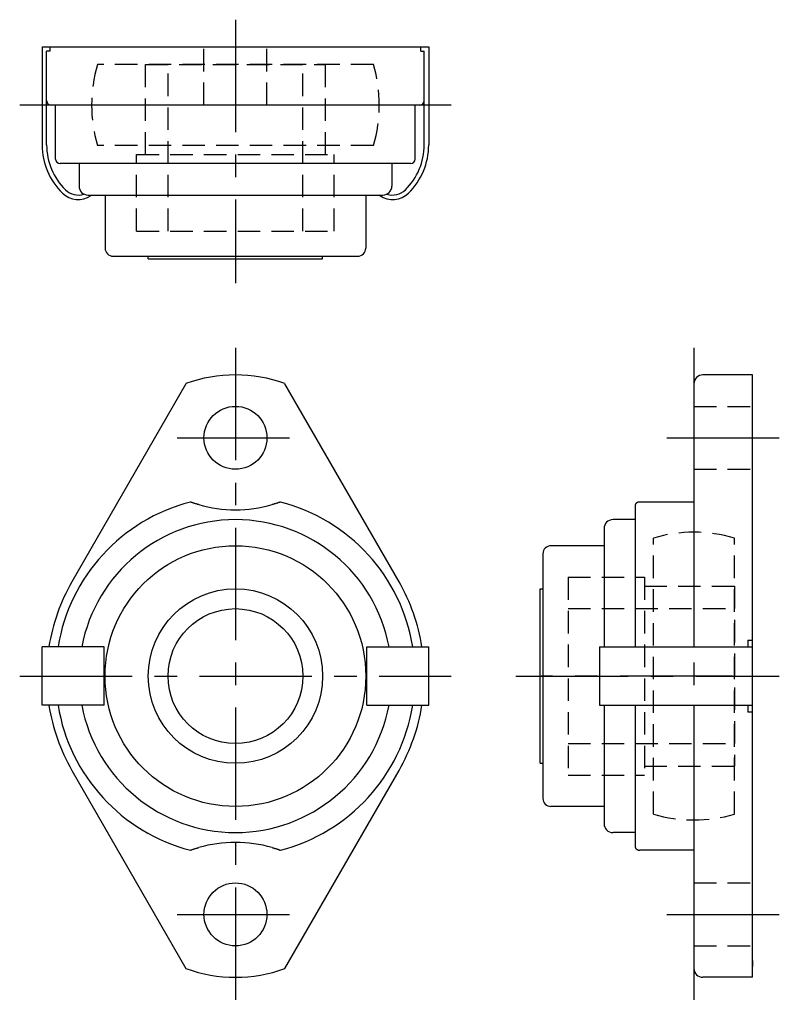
# Model space of a CAD drawing. Extents: x -24 to 61, y -36 to 73.
import ezdxf

# ---------------------------------------------------------------- set-up
doc = ezdxf.new("R2010")
doc.units = 0
doc.header["$LTSCALE"] = 10
doc.linetypes.add('CENTER', pattern=[2, 1.25, -0.25, 0.25, -0.25])
doc.linetypes.add('HIDDEN', pattern=[0.375, 0.25, -0.125])
doc.layers.get('0').update_dxf_attribs({"linetype": 'CONTINUOUS'})
doc.layers.add('CENTER', color=1, linetype='CENTER')
doc.layers.add('HIDDEN', color=3, linetype='HIDDEN')

msp = doc.modelspace()

# ---------------------------------------------------------------- linework, layer by layer
for p, q in [((-21.5, 70), (21.5, 70)), ((-20.62, 69.5), (-21, 69.5)), ((-20.62, 69.5), (-20.62, 70)), ((20.62, 69.5), (20.62, 70)), ((20.62, 69.5), (21, 69.5)), ((20.5, 63.5), (-20.5, 63.5)), ((-20, 57.5), (-20, 63.5)), ((20, 57.5), (20, 63.5)), ((19.5, 57), (-19.5, 57)), ((-17.4, 57), (-17.4, 54.5)), ((17.4, 57), (17.4, 54.5)), ((-16.4, 53.5), (16.4, 53.5)), ((-14.5, 53.5), (-14.5, 47.6)), ((14.5, 53.5), (14.5, 47.6)), ((-13.6, 46.7), (13.6, 46.7)), ((-9.7, 46.4), (-9.7, 46.7)), ((-9.7, 46.4), (9.7, 46.4)), ((9.7, 46.4), (9.7, 46.7)), ((57.5, 33.5), (52, 33.5)), ((57.5, -33.5), (57.5, 33.5)), ((-5.5, 32.52), (-18.2, 10.48)), ((18.2, 10.48), (5.5, 32.52)), ((51, 32.5), (51, 3.25)), ((44.5, 3.25), (44.5, 19.07)), ((51, 19.36), (45, 19.36)), ((44.5, 17.4), (42, 17.4)), ((41, 16.4), (41, 3.25)), ((41, 14.5), (35.1, 14.5)), ((34.2, 13.6), (34.2, -13.6)), ((33.9, -9.7), (33.9, 9.7)), ((33.9, 9.7), (34.2, 9.7)), ((57, 4), (57.5, 4)), ((57, 4), (57, 3.25)), ((-14.6, 3.25), (-21.5, 3.25)), ((-21.5, -3.25), (-21.5, 3.25)), ((-14.6, -3.25), (-14.6, 3.25)), ((14.6, -3.25), (14.6, 3.25)), ((14.6, 3.25), (21.5, 3.25)), ((21.5, -3.25), (21.5, 3.25)), ((40.5, 3.25), (57.5, 3.25)), ((40.5, 3.25), (40.5, -3.25)), ((-14.6, -3.25), (-21.5, -3.25)), ((14.6, -3.25), (21.5, -3.25)), ((40.5, -3.25), (57.5, -3.25)), ((41, -3.25), (41, -16.4)), ((44.5, -19.07), (44.5, -3.25)), ((51, -3.25), (51, -32.5)), ((57, -3.25), (57, -4)), ((57.5, -4), (57, -4)), ((33.9, -9.7), (34.2, -9.7)), ((-18.2, -10.48), (-5.5, -32.52)), ((5.5, -32.52), (18.2, -10.48)), ((41, -14.5), (35.1, -14.5)), ((44.5, -17.4), (42, -17.4)), ((51, -19.36), (45, -19.36)), ((57.5, -31.62), (57.5, -32.31)), ((57.5, -33.5), (52, -33.5))]:
    msp.add_line(p, q)
at = {"linetype": 'CONTINUOUS'}
for p, q in [((-21.5, 70), (-21.5, 59.07)), ((-21, 59.07), (-21, 69.5)), ((21, 59.07), (21, 69.5)), ((21.5, 70), (21.5, 59.07)), ((-16.07, 53.45), (-16, 53.5)), ((16.07, 53.45), (16, 53.5))]:
    msp.add_line(p, q, dxfattribs=at)
for points in [[(-4.09, 19.07), (-4.15, 19.08), (-4.21, 19.1), (-4.27, 19.12), (-4.33, 19.14), (-4.39, 19.16), (-4.45, 19.17), (-4.5, 19.19), (-4.55, 19.21), (-4.61, 19.22), (-4.65, 19.24), (-4.7, 19.26), (-4.74, 19.27), (-4.78, 19.28), (-4.82, 19.3), (-4.85, 19.31), (-4.89, 19.32), (-4.91, 19.33), (-4.94, 19.34), (-4.96, 19.34), (-4.98, 19.35), (-4.99, 19.35), (-5, 19.36), (-5.01, 19.36), (-5.01, 19.36)], [(5.01, 19.36), (5.01, 19.36), (5, 19.36), (4.99, 19.35), (4.97, 19.35), (4.95, 19.34), (4.92, 19.33), (4.89, 19.32), (4.86, 19.31), (4.83, 19.3), (4.79, 19.29), (4.76, 19.27), (4.72, 19.26), (4.68, 19.25), (4.63, 19.23), (4.59, 19.22), (4.54, 19.2), (4.49, 19.19), (4.43, 19.17), (4.38, 19.15), (4.32, 19.14), (4.26, 19.12), (4.21, 19.1), (4.15, 19.08), (4.09, 19.07)], [(45, 19.36), (44.96, 19.36), (44.92, 19.36), (44.88, 19.35), (44.84, 19.35), (44.81, 19.34), (44.77, 19.33), (44.74, 19.32), (44.72, 19.31), (44.69, 19.3), (44.67, 19.29), (44.64, 19.27), (44.62, 19.26), (44.61, 19.25), (44.59, 19.23), (44.57, 19.22), (44.56, 19.2), (44.54, 19.19), (44.53, 19.17), (44.52, 19.15), (44.51, 19.14), (44.51, 19.12), (44.5, 19.1), (44.5, 19.08), (44.5, 19.07)], [(-5.01, -19.36), (-5.01, -19.36), (-5, -19.36), (-4.99, -19.35), (-4.97, -19.35), (-4.95, -19.34), (-4.92, -19.33), (-4.89, -19.32), (-4.86, -19.31), (-4.83, -19.3), (-4.79, -19.29), (-4.76, -19.27), (-4.72, -19.26), (-4.68, -19.25), (-4.63, -19.23), (-4.59, -19.22), (-4.54, -19.2), (-4.49, -19.19), (-4.43, -19.17), (-4.38, -19.15), (-4.32, -19.14), (-4.26, -19.12), (-4.21, -19.1), (-4.15, -19.08), (-4.09, -19.07)], [(4.09, -19.07), (4.15, -19.08), (4.21, -19.1), (4.27, -19.12), (4.33, -19.14), (4.39, -19.16), (4.45, -19.17), (4.5, -19.19), (4.55, -19.21), (4.61, -19.22), (4.65, -19.24), (4.7, -19.26), (4.74, -19.27), (4.78, -19.28), (4.82, -19.3), (4.85, -19.31), (4.89, -19.32), (4.91, -19.33), (4.94, -19.34), (4.96, -19.34), (4.98, -19.35), (4.99, -19.35), (5, -19.36), (5.01, -19.36), (5.01, -19.36)], [(44.5, -19.07), (44.5, -19.08), (44.5, -19.1), (44.51, -19.12), (44.52, -19.14), (44.52, -19.16), (44.53, -19.17), (44.55, -19.19), (44.56, -19.21), (44.58, -19.22), (44.6, -19.24), (44.62, -19.26), (44.64, -19.27), (44.66, -19.28), (44.69, -19.3), (44.71, -19.31), (44.74, -19.32), (44.77, -19.33), (44.8, -19.34), (44.83, -19.34), (44.86, -19.35), (44.89, -19.35), (44.93, -19.36), (44.96, -19.36), (45, -19.36)]]:
    msp.add_lwpolyline(points)
for centre, radius in [((0, 26.5), 3.5), ((0, 0), 14.5), ((0, 0), 9.7), ((0, 0), 7.5), ((0, -26.5), 3.5)]:
    msp.add_circle(centre, radius)
for centre, radius, start, end in [((-20.5, 64), 0.5, 180, 270), ((20.5, 64), 0.5, 270, 0), ((-19.5, 57.5), 0.5, 180, 270), ((19.5, 57.5), 0.5, 270, 0), ((-16.4, 54.5), 1, 180, 270), ((16.4, 54.5), 1, 270, 0), ((-13.6, 47.6), 0.9, 180, 270), ((13.6, 47.6), 0.9, 270, 0), ((0, 17.5), 16, 69.8945, 110.1055), ((52, 32.5), 1, 90, 180), ((0, 0), 20, 104.5116, 170.648), ((0, 33.5), 15, 254.1939, 285.8061), ((0, 0), 20, 9.352, 75.4884), ((0, 0), 17.4, 10.765, 169.235), ((42, 16.4), 1, 90, 180), ((35.1, 13.6), 0.9, 90, 180), ((0, 0), 21, 150.0577, 171.097), ((0, 0), 21, 8.903, 29.9423), ((0, 0), 21, 188.903, 209.9423), ((0, 0), 20, 189.352, 255.4884), ((0, 0), 17.4, 190.765, 349.235), ((0, 0), 20, 284.5116, 350.648), ((0, 0), 21, 330.0577, 351.097), ((35.1, -13.6), 0.9, 180, 270), ((42, -16.4), 1, 180, 270), ((0, -33.5), 15, 74.1939, 105.8061), ((0, -17.5), 16, 249.8945, 290.1055), ((52, -32.5), 1, 180, 270)]:
    msp.add_arc(centre, radius, start, end)
for centre, radius, start, end in [((-14, 59.07), 7.5, 180, 225.573), ((-14, 59.07), 7, 180, 225.573), ((14, 59.07), 7, 314.427, 0), ((14, 59.07), 7.5, 314.427, 0), ((-17.5, 55.5), 2.5, 225.573, 305), ((-17.5, 55.5), 2, 225.573, 288.9084), ((17.5, 55.5), 2.5, 235, 314.427), ((17.5, 55.5), 2, 251.0916, 314.427)]:
    msp.add_arc(centre, radius, start, end, dxfattribs=at)
at = {"layer": 'CENTER'}
for p, q in [((0, 73), (0, 43.7)), ((24, 63.5), (-24, 63.5)), ((0, 36.5), (0, -36.5)), ((51, 36.5), (51, -36.5)), ((-6.5, 26.5), (6.5, 26.5)), ((48, 26.5), (60.5, 26.5)), ((-24, 0), (24, 0)), ((31.2, 0), (60.5, 0)), ((55.28, 0), (34, 0)), ((-6.5, -26.5), (6.5, -26.5)), ((48, -26.5), (60.5, -26.5))]:
    msp.add_line(p, q, dxfattribs=at)
at = {"layer": 'HIDDEN'}
for p, q in [((-3.5, 63.5), (-3.5, 70)), ((3.5, 63.5), (3.5, 70)), ((15.35, 68), (-15.35, 68)), ((-10, 58), (-10, 68)), ((-10, 68), (10, 68)), ((-7.5, 49.5), (-7.5, 68)), ((7.5, 49.5), (7.5, 68)), ((10, 58), (10, 68)), ((15.35, 59), (-15.35, 59)), ((-11, 49.5), (-11, 58)), ((-11, 58), (11, 58)), ((11, 49.5), (11, 58)), ((-11, 49.5), (11, 49.5)), ((51, 30), (57.5, 30)), ((51, 23), (57.5, 23)), ((46.5, -15.35), (46.5, 15.35)), ((55.5, -15.35), (55.5, 15.35)), ((37, 11), (37, -11)), ((37, 11), (45.5, 11)), ((45.5, 11), (45.5, -11)), ((45.5, 10), (55.5, 10)), ((55.5, 10), (55.5, -10)), ((37, 7.5), (55.5, 7.5)), ((37, -7.5), (55.5, -7.5)), ((45.5, -10), (55.5, -10)), ((37, -11), (45.5, -11)), ((51, -23), (57.5, -23)), ((51, -30), (57.5, -30))]:
    msp.add_line(p, q, dxfattribs=at)
for centre, start, end in [((0, 63.5), 163.6652, 196.3348), ((0, 63.5), 343.6652, 16.3348), ((51, 0), 73.6652, 106.3348), ((51, 0), 253.6652, 286.3348)]:
    msp.add_arc(centre, 16, start, end, dxfattribs=at)

doc.saveas('drawing.dxf')
